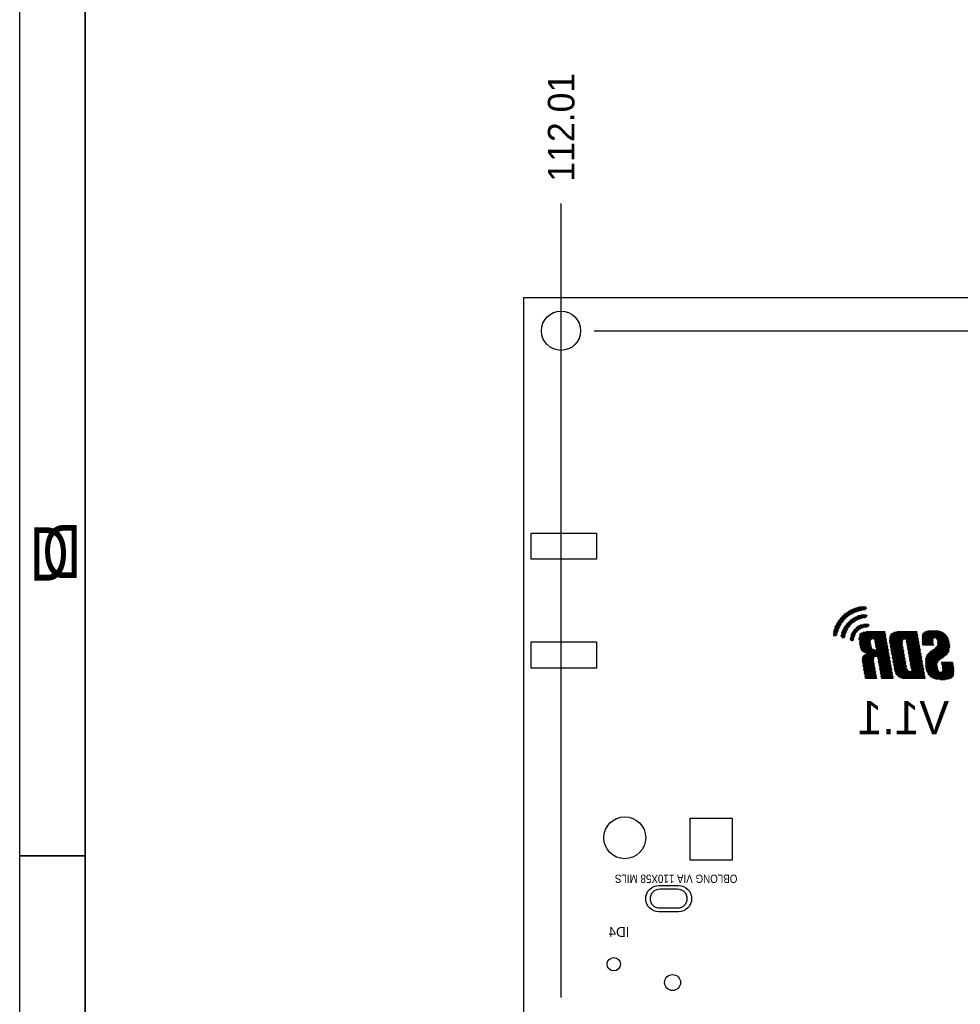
# Model space of a CAD drawing. Extents: x -38 to 372, y -82 to 205.
# Tile 15 of 34: x -38 to 33, y 5 to 80. Entities that reach past the tile are written whole.
import ezdxf

# ---------------------------------------------------------------- set-up
doc = ezdxf.new("R2010")
doc.units = 0
for name, color, linetype in [('BOARD_GEOMETRY_DIMENSION', 2, 'CONTINUOUS'), ('BOARD_GEOMETRY_OUTLINE', 3, 'CONTINUOUS'), ('BOARD_GEOMETRY_SILKSCREEN_B', 1, 'CONTINUOUS'), ('PACKAGE_GEOMETRY_SILKSCREEN_B', 4, 'CONTINUOUS'), ('PIN_B', 5, 'CONTINUOUS')]:
    doc.layers.add(name, color=color, linetype=linetype)

msp = doc.modelspace()

# ---------------------------------------------------------------- linework, layer by layer
at = {"layer": 'BOARD_GEOMETRY_DIMENSION'}
msp.add_lwpolyline([(-38.48354, -81.604612), (-38.48354, 205.395322), (371.516402, 205.395322), (371.516402, -81.604612)], close=True, dxfattribs=at)
for points in [[(-33.48355, 200.395332), (-33.48355, -76.604368)], [(2.845054, 5.08), (2.845054, 65.659)], [(5.37337, 55.96001), (120.4722, 55.96001)], [(-33.48355, 15.89532), (-38.48354, 15.89532)]]:
    msp.add_lwpolyline(points, dxfattribs=at)
msp.add_lwpolyline([(11.7094, 11.8872), (10.3886, 11.8872, -0.414214), (9.652, 12.6238, -0.414214), (10.3886, 13.3604), (11.7094, 13.3604, -0.414214), (12.446, 12.6238, -0.414214), (11.7094, 11.8872)], format="xyb", close=True, dxfattribs=at)
at = {"layer": 'BOARD_GEOMETRY_OUTLINE'}
msp.add_lwpolyline([(0, 0), (0, 58.49874), (99.9998, 58.49874), (99.9998, 0)], close=True, dxfattribs=at)
at = {"layer": 'BOARD_GEOMETRY_SILKSCREEN_B'}
msp.add_lwpolyline([(-38.48354, -81.604612), (-38.48354, 205.395322), (371.516402, 205.395322), (371.516402, -81.604612)], close=True, dxfattribs=at)
for points in [[(-33.48355, -76.604368), (-33.48355, 200.395332)], [(-38.48354, 15.89532), (-33.48355, 15.89532)]]:
    msp.add_lwpolyline(points, dxfattribs=at)
at = {"layer": 'PACKAGE_GEOMETRY_SILKSCREEN_B', "const_width": 0.0508}
for points in [[(25.6032, 34.544), (24.7396, 34.544)], [(25.8064, 34.5948), (24.7904, 34.5948)], [(26.0604, 34.6456), (24.892, 34.6456)], [(26.1112, 34.6964), (24.9936, 34.6964)], [(26.162, 34.7472), (25.0952, 34.7472)], [(25.2476, 34.798), (26.162, 34.798)], [(26.162, 34.8488), (25.4, 34.8488)], [(26.1112, 34.8996), (25.5524, 34.8996)], [(26.162, 34.798), (26.162, 34.7472)], [(23.9776, 33.8328), (23.9776, 33.782)], [(24.4348, 33.8328), (23.9776, 33.8328)], [(24.4856, 33.8836), (24.0284, 33.8836)], [(24.5364, 33.9344), (24.0792, 33.9344)], [(24.13, 34.036), (24.13, 33.9852)], [(24.638, 34.036), (24.13, 34.036)], [(24.13, 33.9852), (24.5872, 33.9852)], [(24.6888, 34.0868), (24.1808, 34.0868)], [(24.7396, 34.1376), (24.2316, 34.1376)], [(24.8412, 34.1884), (24.2824, 34.1884)], [(24.892, 34.2392), (24.3332, 34.2392)], [(24.9936, 34.29), (24.384, 34.29)], [(25.0952, 34.3408), (24.4348, 34.3408)], [(25.1968, 34.3916), (24.4856, 34.3916)], [(25.2984, 34.4424), (24.5872, 34.4424)], [(25.4508, 34.4932), (24.638, 34.4932)], [(25.4, 33.8328), (24.8412, 33.8328)], [(25.5016, 33.8836), (24.892, 33.8836)], [(25.654, 33.9344), (24.9428, 33.9344)], [(25.8064, 33.9852), (25.0444, 33.9852)], [(26.0604, 34.036), (25.0952, 34.036)], [(26.162, 34.0868), (25.1968, 34.0868)], [(25.2984, 34.1376), (26.162, 34.1376)], [(26.2128, 34.1884), (25.4, 34.1884)], [(25.5016, 34.2392), (26.2128, 34.2392)], [(26.162, 34.29), (25.7048, 34.29)], [(26.162, 34.1376), (26.162, 34.0868)], [(26.2128, 34.2392), (26.2128, 34.1884)], [(23.622, 33.0708), (23.622, 33.02)], [(24.0284, 33.0708), (23.622, 33.0708)], [(24.0792, 33.2232), (23.6728, 33.2232)], [(23.6728, 33.1724), (23.6728, 33.1216)], [(24.0284, 33.1724), (23.6728, 33.1724)], [(23.6728, 33.1216), (24.0284, 33.1216)], [(23.7236, 33.4264), (23.7236, 33.3756)], [(24.1808, 33.4264), (23.7236, 33.4264)], [(23.7236, 33.3756), (24.13, 33.3756)], [(23.7236, 33.3248), (23.7236, 33.274)], [(24.13, 33.3248), (23.7236, 33.3248)], [(23.7236, 33.274), (24.0792, 33.274)], [(23.7744, 33.4772), (24.1808, 33.4772)], [(23.8252, 33.5788), (24.2316, 33.5788)], [(24.2316, 33.528), (23.8252, 33.528)], [(23.876, 33.6804), (23.876, 33.6296)], [(24.3332, 33.6804), (23.876, 33.6804)], [(23.876, 33.6296), (24.2824, 33.6296)], [(24.384, 33.7312), (23.9268, 33.7312)], [(23.9776, 33.782), (24.384, 33.782)], [(24.0284, 33.1216), (24.0284, 33.0708)], [(24.0792, 33.274), (24.0792, 33.2232)], [(24.13, 33.3756), (24.13, 33.3248)], [(24.1808, 33.4772), (24.1808, 33.4264)], [(24.2316, 33.5788), (24.2316, 33.528)], [(24.2824, 33.0708), (24.2824, 33.02)], [(24.6888, 33.0708), (24.2824, 33.0708)], [(24.3332, 33.1724), (24.3332, 33.1216)], [(24.7396, 33.1724), (24.3332, 33.1724)], [(24.3332, 33.1216), (24.6888, 33.1216)], [(24.384, 33.782), (24.384, 33.7312)], [(24.384, 33.274), (24.384, 33.2232)], [(24.7904, 33.274), (24.384, 33.274)], [(24.384, 33.2232), (24.7396, 33.2232)], [(24.4348, 33.3756), (24.4348, 33.3248)], [(24.892, 33.3756), (24.4348, 33.3756)], [(24.4348, 33.3248), (24.8412, 33.3248)], [(24.4856, 33.4264), (24.892, 33.4264)], [(24.9428, 33.4772), (24.5364, 33.4772)], [(24.5872, 33.5788), (24.5872, 33.528)], [(25.0444, 33.5788), (24.5872, 33.5788)], [(24.5872, 33.528), (24.9936, 33.528)], [(25.0952, 33.6296), (24.638, 33.6296)], [(25.1968, 33.6804), (24.6888, 33.6804)], [(24.6888, 33.1216), (24.6888, 33.0708)], [(25.2476, 33.7312), (24.7396, 33.7312)], [(24.7396, 33.2232), (24.7396, 33.1724)], [(25.3492, 33.782), (24.7904, 33.782)], [(24.892, 33.4264), (24.892, 33.3756)], [(25.146, 33.1216), (25.146, 33.0708)], [(25.6032, 33.1216), (25.146, 33.1216)], [(25.146, 33.0708), (25.5524, 33.0708)], [(25.7048, 33.1724), (25.1968, 33.1724)], [(25.7556, 33.2232), (25.2476, 33.2232)], [(25.908, 33.274), (25.2984, 33.274)], [(26.2128, 33.3248), (25.3492, 33.3248)], [(26.3144, 33.3756), (25.4, 33.3756)], [(26.3652, 33.4264), (25.4508, 33.4264)], [(26.3652, 33.4772), (25.5524, 33.4772)], [(25.654, 33.528), (26.3652, 33.528)], [(26.3144, 33.5788), (25.908, 33.5788)], [(26.3652, 33.528), (26.3652, 33.4772)], [(31.6992, 33.0708), (30.7848, 33.0708)], [(23.5712, 32.8168), (23.9268, 32.8168)], [(23.622, 33.02), (23.9776, 33.02)], [(23.622, 32.9692), (23.622, 32.9184)], [(23.9776, 32.9692), (23.622, 32.9692)], [(23.622, 32.9184), (23.9776, 32.9184)], [(23.9268, 32.8676), (23.622, 32.8676)], [(23.9268, 32.766), (23.622, 32.766)], [(23.622, 32.7152), (23.622, 32.6644)], [(23.876, 32.7152), (23.622, 32.7152)], [(23.622, 32.6644), (23.876, 32.6644)], [(23.9268, 32.8168), (23.9268, 32.766)], [(23.9776, 33.02), (23.9776, 32.9692)], [(24.1808, 32.7152), (24.1808, 32.6644)], [(24.5364, 32.7152), (24.1808, 32.7152)], [(24.1808, 32.6644), (24.5364, 32.6644)], [(24.5364, 32.6136), (24.1808, 32.6136)], [(24.2316, 32.9692), (24.2316, 32.9184)], [(24.638, 32.9692), (24.2316, 32.9692)], [(24.2316, 32.9184), (24.638, 32.9184)], [(24.2316, 32.8676), (24.5872, 32.8676)], [(24.2316, 32.8168), (24.2316, 32.766)], [(24.5872, 32.8168), (24.2316, 32.8168)], [(24.2316, 32.766), (24.5364, 32.766)], [(24.2316, 32.5628), (24.4856, 32.5628)], [(24.2824, 33.02), (24.638, 33.02)], [(24.4856, 32.512), (24.2824, 32.512)], [(24.4856, 32.5628), (24.4856, 32.512)], [(24.5364, 32.766), (24.5364, 32.7152)], [(24.5364, 32.6644), (24.5364, 32.6136)], [(24.5872, 32.8676), (24.5872, 32.8168)], [(24.638, 33.02), (24.638, 32.9692)], [(25.2476, 32.5628), (24.892, 32.5628)], [(24.892, 32.512), (24.892, 32.4612)], [(25.1968, 32.512), (24.892, 32.512)], [(24.892, 32.4612), (25.1968, 32.4612)], [(24.892, 32.4104), (24.892, 32.3596)], [(25.1968, 32.4104), (24.892, 32.4104)], [(24.892, 32.3596), (25.1968, 32.3596)], [(24.9428, 32.766), (25.2984, 32.766)], [(24.9428, 32.7152), (24.9428, 32.6644)], [(25.2984, 32.7152), (24.9428, 32.7152)], [(24.9428, 32.6644), (25.2476, 32.6644)], [(25.2476, 32.6136), (24.9428, 32.6136)], [(25.146, 32.3088), (24.9428, 32.3088)], [(24.9936, 32.8676), (24.9936, 32.8168)], [(25.3492, 32.8676), (24.9936, 32.8676)], [(24.9936, 32.8168), (25.3492, 32.8168)], [(25.0444, 32.9692), (25.0444, 32.9184)], [(25.4508, 32.9692), (25.0444, 32.9692)], [(25.0444, 32.9184), (25.4, 32.9184)], [(25.5016, 33.02), (25.0952, 33.02)], [(25.1968, 32.4612), (25.1968, 32.4104)], [(25.2476, 32.6644), (25.2476, 32.6136)], [(25.2984, 32.766), (25.2984, 32.7152)], [(27.6352, 32.5628), (25.5524, 32.5628)], [(25.5524, 32.512), (25.5524, 32.4612)], [(27.686, 32.512), (25.5524, 32.512)], [(25.5524, 32.4612), (27.686, 32.4612)], [(25.5524, 32.4104), (25.5524, 32.3596)], [(26.6192, 32.4104), (25.5524, 32.4104)], [(25.5524, 32.3596), (26.5176, 32.3596)], [(27.6352, 32.766), (25.6032, 32.766)], [(25.6032, 32.7152), (25.6032, 32.6644)], [(27.6352, 32.7152), (25.6032, 32.7152)], [(25.6032, 32.6644), (27.6352, 32.6644)], [(27.6352, 32.6136), (25.6032, 32.6136)], [(25.6032, 32.3088), (26.4668, 32.3088)], [(25.654, 32.8676), (25.654, 32.8168)], [(27.5844, 32.8676), (25.654, 32.8676)], [(25.654, 32.8168), (27.6352, 32.8168)], [(27.5844, 32.9184), (25.7556, 32.9184)], [(25.8572, 32.9692), (27.5844, 32.9692)], [(27.5844, 33.02), (26.1112, 33.02)], [(26.4668, 32.3088), (26.4668, 32.258)], [(26.7208, 32.4104), (26.7208, 32.3596)], [(27.686, 32.4104), (26.7208, 32.4104)], [(26.7208, 32.3596), (27.686, 32.3596)], [(26.7716, 32.3088), (26.7716, 32.258)], [(27.686, 32.3088), (26.7716, 32.3088)], [(27.5844, 32.9692), (27.5844, 32.9184)], [(27.6352, 32.8168), (27.6352, 32.766)], [(27.6352, 32.6644), (27.6352, 32.6136)], [(27.686, 32.4612), (27.686, 32.4104)], [(27.686, 32.3596), (27.686, 32.3088)], [(30.0736, 32.6136), (27.8892, 32.6136)], [(27.8892, 32.5628), (27.8892, 32.512)], [(30.0736, 32.5628), (27.8892, 32.5628)], [(27.8892, 32.512), (30.1244, 32.512)], [(27.8892, 32.4612), (27.8892, 32.4104)], [(30.1244, 32.4612), (27.8892, 32.4612)], [(27.8892, 32.4104), (30.1244, 32.4104)], [(27.8892, 32.3596), (27.8892, 32.3088)], [(28.956, 32.3596), (27.8892, 32.3596)], [(27.8892, 32.3088), (28.9052, 32.3088)], [(27.94, 32.7152), (27.94, 32.6644)], [(30.0736, 32.7152), (27.94, 32.7152)], [(27.94, 32.6644), (30.0736, 32.6644)], [(27.9908, 32.8168), (27.9908, 32.766)], [(30.0736, 32.8168), (27.9908, 32.8168)], [(27.9908, 32.766), (30.0736, 32.766)], [(30.0228, 32.8676), (28.0416, 32.8676)], [(30.0228, 32.9184), (28.1432, 32.9184)], [(28.2448, 32.9692), (30.0228, 32.9692)], [(30.0228, 33.02), (28.448, 33.02)], [(28.9052, 32.3088), (28.9052, 32.258)], [(29.1592, 32.3596), (30.1244, 32.3596)], [(30.1244, 32.3088), (29.1592, 32.3088)], [(30.0228, 32.9692), (30.0228, 32.9184)], [(30.0736, 32.766), (30.0736, 32.7152)], [(30.0736, 32.6644), (30.0736, 32.6136)], [(30.1244, 32.512), (30.1244, 32.4612)], [(30.1244, 32.3596), (30.1244, 32.3088)], [(30.3784, 32.766), (30.3784, 32.7152)], [(32.2072, 32.766), (30.3784, 32.766)], [(30.3784, 32.7152), (32.258, 32.7152)], [(30.3784, 32.6644), (30.3784, 32.6136)], [(32.3088, 32.6644), (30.3784, 32.6644)], [(30.3784, 32.6136), (32.3088, 32.6136)], [(30.3784, 32.5628), (32.3596, 32.5628)], [(30.3784, 32.512), (30.3784, 32.4612)], [(32.3596, 32.512), (30.3784, 32.512)], [(30.3784, 32.4612), (31.2928, 32.4612)], [(30.3784, 32.4104), (30.3784, 32.3596)], [(31.242, 32.4104), (30.3784, 32.4104)], [(30.3784, 32.3596), (31.242, 32.3596)], [(31.242, 32.3088), (30.3784, 32.3088)], [(30.4292, 32.8676), (30.4292, 32.8168)], [(32.1056, 32.8676), (30.4292, 32.8676)], [(30.4292, 32.8168), (32.1564, 32.8168)], [(32.0548, 32.9184), (30.48, 32.9184)], [(31.9532, 32.9692), (30.5308, 32.9692)], [(31.8516, 33.02), (30.6324, 33.02)], [(31.242, 32.3596), (31.242, 32.3088)], [(31.4452, 32.4612), (32.4104, 32.4612)], [(31.496, 32.4104), (31.496, 32.3596)], [(32.4104, 32.4104), (31.496, 32.4104)], [(31.496, 32.3596), (32.4104, 32.3596)], [(31.5468, 32.3088), (31.5468, 32.258)], [(32.4612, 32.3088), (31.5468, 32.3088)], [(32.3596, 32.5628), (32.3596, 32.512)], [(32.4104, 32.4612), (32.4104, 32.4104)], [(25.0952, 32.258), (25.0444, 32.258)], [(25.6032, 32.258), (25.6032, 32.2072)], [(26.4668, 32.258), (25.6032, 32.258)], [(25.6032, 32.2072), (26.4668, 32.2072)], [(25.6032, 32.1564), (25.6032, 32.1056)], [(26.4668, 32.1564), (25.6032, 32.1564)], [(25.6032, 32.1056), (26.4668, 32.1056)], [(25.6032, 32.0548), (25.6032, 32.004)], [(26.4668, 32.0548), (25.6032, 32.0548)], [(25.6032, 32.004), (26.5176, 32.004)], [(26.5176, 31.9532), (25.6032, 31.9532)], [(25.654, 31.9024), (26.5176, 31.9024)], [(26.5176, 31.8516), (25.654, 31.8516)], [(25.654, 31.8008), (25.654, 31.75)], [(26.5684, 31.8008), (25.654, 31.8008)], [(25.654, 31.75), (26.5684, 31.75)], [(25.7048, 31.6992), (25.7048, 31.6484)], [(26.6192, 31.6992), (25.7048, 31.6992)], [(25.7048, 31.6484), (26.7716, 31.6484)], [(25.7556, 31.5976), (25.7556, 31.5468)], [(27.8384, 31.5976), (25.7556, 31.5976)], [(25.7556, 31.5468), (27.8384, 31.5468)], [(26.4668, 32.2072), (26.4668, 32.1564)], [(26.4668, 32.1056), (26.4668, 32.0548)], [(26.5176, 32.004), (26.5176, 31.9532)], [(26.5176, 31.9024), (26.5176, 31.8516)], [(26.7716, 32.258), (27.686, 32.258)], [(26.7716, 32.2072), (26.7716, 32.1564)], [(27.7368, 32.2072), (26.7716, 32.2072)], [(26.7716, 32.1564), (27.7368, 32.1564)], [(26.7716, 32.1056), (27.7368, 32.1056)], [(26.8224, 32.0548), (26.8224, 32.004)], [(27.7368, 32.0548), (26.8224, 32.0548)], [(26.8224, 32.004), (27.7368, 32.004)], [(26.8224, 31.9532), (26.8224, 31.9024)], [(27.7876, 31.9532), (26.8224, 31.9532)], [(26.8224, 31.9024), (27.7876, 31.9024)], [(26.8224, 31.8516), (26.8224, 31.8008)], [(27.7876, 31.8516), (26.8224, 31.8516)], [(26.8224, 31.8008), (27.7876, 31.8008)], [(26.8732, 31.75), (27.7876, 31.75)], [(26.8732, 31.6992), (26.8732, 31.6484)], [(27.7876, 31.6992), (26.8732, 31.6992)], [(26.8732, 31.6484), (27.8384, 31.6484)], [(27.7368, 32.1056), (27.7368, 32.0548)], [(27.7876, 31.9024), (27.7876, 31.8516)], [(27.7876, 31.75), (27.7876, 31.6992)], [(27.8384, 31.6484), (27.8384, 31.5976)], [(27.8892, 32.258), (27.8892, 32.2072)], [(28.9052, 32.258), (27.8892, 32.258)], [(27.8892, 32.2072), (28.9052, 32.2072)], [(27.8892, 32.1564), (27.8892, 32.1056)], [(28.9052, 32.1564), (27.8892, 32.1564)], [(27.8892, 32.1056), (28.9052, 32.1056)], [(27.94, 32.0548), (27.94, 32.004)], [(28.9052, 32.0548), (27.94, 32.0548)], [(27.94, 32.004), (28.9052, 32.004)], [(27.94, 31.9532), (28.9052, 31.9532)], [(27.94, 31.9024), (27.94, 31.8516)], [(28.9052, 31.9024), (27.94, 31.9024)], [(27.94, 31.8516), (28.956, 31.8516)], [(27.94, 31.8008), (28.956, 31.8008)], [(27.9908, 31.75), (27.9908, 31.6992)], [(28.956, 31.75), (27.9908, 31.75)], [(27.9908, 31.6992), (28.956, 31.6992)], [(27.9908, 31.6484), (27.9908, 31.5976)], [(28.956, 31.6484), (27.9908, 31.6484)], [(27.9908, 31.5976), (29.0068, 31.5976)], [(27.9908, 31.5468), (27.9908, 31.496)], [(29.0068, 31.5468), (27.9908, 31.5468)], [(28.9052, 32.2072), (28.9052, 32.1564)], [(28.9052, 32.1056), (28.9052, 32.0548)], [(28.9052, 31.9532), (28.9052, 31.9024)], [(28.956, 31.8008), (28.956, 31.75)], [(28.956, 31.6992), (28.956, 31.6484)], [(29.0068, 31.5976), (29.0068, 31.5468)], [(29.1592, 32.258), (29.1592, 32.2072)], [(30.1244, 32.258), (29.1592, 32.258)], [(29.1592, 32.2072), (30.1752, 32.2072)], [(30.1752, 32.1564), (29.1592, 32.1564)], [(29.21, 32.1056), (29.21, 32.0548)], [(30.1752, 32.1056), (29.21, 32.1056)], [(29.21, 32.0548), (30.1752, 32.0548)], [(30.1752, 32.004), (29.21, 32.004)], [(29.21, 31.9532), (29.21, 31.9024)], [(30.226, 31.9532), (29.21, 31.9532)], [(29.21, 31.9024), (30.226, 31.9024)], [(30.226, 31.8516), (29.2608, 31.8516)], [(29.2608, 31.8008), (29.2608, 31.75)], [(30.226, 31.8008), (29.2608, 31.8008)], [(29.2608, 31.75), (30.226, 31.75)], [(29.2608, 31.6992), (29.2608, 31.6484)], [(30.226, 31.6992), (29.2608, 31.6992)], [(29.2608, 31.6484), (30.2768, 31.6484)], [(30.2768, 31.5976), (29.2608, 31.5976)], [(29.3116, 31.5468), (29.3116, 31.496)], [(30.2768, 31.5468), (29.3116, 31.5468)], [(30.1752, 32.2072), (30.1752, 32.1564)], [(30.1752, 32.0548), (30.1752, 32.004)], [(30.226, 31.9024), (30.226, 31.8516)], [(30.226, 31.75), (30.226, 31.6992)], [(30.2768, 31.6484), (30.2768, 31.5976)], [(30.3784, 32.258), (30.3784, 32.2072)], [(31.242, 32.258), (30.3784, 32.258)], [(30.3784, 32.2072), (31.242, 32.2072)], [(30.3784, 32.1564), (30.3784, 32.1056)], [(31.242, 32.1564), (30.3784, 32.1564)], [(30.3784, 32.1056), (31.242, 32.1056)], [(30.3784, 32.0548), (30.3784, 32.004)], [(31.242, 32.0548), (30.3784, 32.0548)], [(30.3784, 32.004), (31.2928, 32.004)], [(31.2928, 31.9532), (30.4292, 31.9532)], [(31.0388, 31.5468), (32.4612, 31.5468)], [(32.4612, 31.5976), (31.1404, 31.5976)], [(31.1912, 31.6484), (32.4612, 31.6484)], [(31.242, 32.2072), (31.242, 32.1564)], [(31.242, 32.1056), (31.242, 32.0548)], [(31.2928, 32.004), (31.2928, 31.9532)], [(32.4612, 31.6992), (31.2928, 31.6992)], [(32.512, 31.75), (31.3436, 31.75)], [(31.3944, 31.8008), (32.512, 31.8008)], [(32.512, 31.8516), (31.4452, 31.8516)], [(31.496, 31.9024), (32.512, 31.9024)], [(31.5468, 32.258), (32.4612, 32.258)], [(31.5468, 32.2072), (31.5468, 32.1564)], [(32.4612, 32.2072), (31.5468, 32.2072)], [(31.5468, 32.1564), (32.4612, 32.1564)], [(31.5468, 32.1056), (31.5468, 32.0548)], [(32.4612, 32.1056), (31.5468, 32.1056)], [(31.5468, 32.0548), (32.512, 32.0548)], [(31.5468, 32.004), (31.5468, 31.9532)], [(32.512, 32.004), (31.5468, 32.004)], [(31.5468, 31.9532), (32.512, 31.9532)], [(32.4612, 32.258), (32.4612, 32.2072)], [(32.4612, 32.1564), (32.4612, 32.1056)], [(32.4612, 31.6484), (32.4612, 31.5976)], [(32.4612, 31.5468), (32.4612, 31.496)], [(32.512, 32.0548), (32.512, 32.004)], [(32.512, 31.9024), (32.512, 31.8516)], [(32.512, 31.8008), (32.512, 31.75)], [(25.8064, 31.496), (27.8384, 31.496)], [(25.8064, 31.0388), (25.8064, 30.988)], [(26.7716, 31.0388), (25.8064, 31.0388)], [(25.8064, 30.988), (26.7208, 30.988)], [(25.8064, 30.9372), (26.7208, 30.9372)], [(25.8064, 30.8864), (25.8064, 30.8356)], [(26.7208, 30.8864), (25.8064, 30.8864)], [(25.8064, 30.8356), (26.7208, 30.8356)], [(25.8064, 30.7848), (26.7208, 30.7848)], [(27.8384, 31.4452), (25.8572, 31.4452)], [(25.8572, 31.1404), (25.8572, 31.0896)], [(27.8892, 31.1404), (25.8572, 31.1404)], [(25.8572, 31.0896), (27.94, 31.0896)], [(25.908, 31.1912), (27.8892, 31.1912)], [(27.8384, 31.3944), (25.9588, 31.3944)], [(27.8892, 31.242), (25.9588, 31.242)], [(26.0604, 31.3436), (27.8892, 31.3436)], [(27.8892, 31.2928), (26.1112, 31.2928)], [(26.7208, 30.9372), (26.7208, 30.8864)], [(26.7208, 30.7848), (26.7208, 30.734)], [(26.9748, 31.0388), (27.94, 31.0388)], [(26.9748, 30.988), (26.9748, 30.9372)], [(27.94, 30.988), (26.9748, 30.988)], [(26.9748, 30.9372), (27.94, 30.9372)], [(27.0256, 30.8864), (27.0256, 30.8356)], [(27.94, 30.8864), (27.0256, 30.8864)], [(27.0256, 30.8356), (27.94, 30.8356)], [(27.0256, 30.7848), (27.9908, 30.7848)], [(27.8384, 31.496), (27.8384, 31.4452)], [(27.8892, 31.3436), (27.8892, 31.2928)], [(27.8892, 31.1912), (27.8892, 31.1404)], [(27.94, 31.0388), (27.94, 30.988)], [(27.94, 30.9372), (27.94, 30.8864)], [(27.9908, 31.496), (29.0068, 31.496)], [(27.9908, 30.7848), (27.9908, 30.734)], [(28.0416, 31.4452), (28.0416, 31.3944)], [(29.0068, 31.4452), (28.0416, 31.4452)], [(28.0416, 31.3944), (29.0068, 31.3944)], [(28.0416, 31.3436), (28.0416, 31.2928)], [(29.0068, 31.3436), (28.0416, 31.3436)], [(28.0416, 31.2928), (29.0576, 31.2928)], [(28.0416, 31.242), (29.0576, 31.242)], [(28.0924, 31.1912), (28.0924, 31.1404)], [(29.0576, 31.1912), (28.0924, 31.1912)], [(28.0924, 31.1404), (29.0576, 31.1404)], [(28.0924, 31.0896), (29.0576, 31.0896)], [(28.0924, 31.0388), (28.0924, 30.988)], [(29.0576, 31.0388), (28.0924, 31.0388)], [(28.0924, 30.988), (29.1084, 30.988)], [(29.1084, 30.9372), (28.0924, 30.9372)], [(28.1432, 30.8864), (29.1084, 30.8864)], [(29.1084, 30.8356), (28.1432, 30.8356)], [(28.1432, 30.7848), (28.1432, 30.734)], [(29.1084, 30.7848), (28.1432, 30.7848)], [(29.0068, 31.496), (29.0068, 31.4452)], [(29.0068, 31.3944), (29.0068, 31.3436)], [(29.0576, 31.242), (29.0576, 31.1912)], [(29.0576, 31.0896), (29.0576, 31.0388)], [(29.1084, 30.988), (29.1084, 30.9372)], [(29.1084, 30.8864), (29.1084, 30.8356)], [(29.3116, 31.496), (30.2768, 31.496)], [(30.2768, 31.4452), (29.3116, 31.4452)], [(29.3116, 31.3944), (29.3116, 31.3436)], [(30.2768, 31.3944), (29.3116, 31.3944)], [(29.3116, 31.3436), (30.3276, 31.3436)], [(30.3276, 31.2928), (29.3116, 31.2928)], [(29.3624, 31.242), (29.3624, 31.1912)], [(30.3276, 31.242), (29.3624, 31.242)], [(29.3624, 31.1912), (30.3276, 31.1912)], [(30.3276, 31.1404), (29.3624, 31.1404)], [(29.3624, 31.0896), (29.3624, 31.0388)], [(30.3784, 31.0896), (29.3624, 31.0896)], [(29.3624, 31.0388), (30.3784, 31.0388)], [(29.4132, 30.988), (29.4132, 30.9372)], [(30.3784, 30.988), (29.4132, 30.988)], [(29.4132, 30.9372), (30.3784, 30.9372)], [(29.4132, 30.8864), (29.4132, 30.8356)], [(30.3784, 30.8864), (29.4132, 30.8864)], [(29.4132, 30.8356), (30.3784, 30.8356)], [(29.4132, 30.7848), (29.4132, 30.734)], [(30.4292, 30.7848), (29.4132, 30.7848)], [(30.2768, 31.496), (30.2768, 31.4452)], [(30.3276, 31.3436), (30.3276, 31.2928)], [(30.3276, 31.1912), (30.3276, 31.1404)], [(30.3784, 31.0388), (30.3784, 30.988)], [(30.3784, 30.9372), (30.3784, 30.8864)], [(30.6324, 30.988), (30.6324, 30.9372)], [(32.004, 30.988), (30.6324, 30.988)], [(30.6324, 30.9372), (31.9024, 30.9372)], [(30.6324, 30.8864), (30.6324, 30.8356)], [(31.8516, 30.8864), (30.6324, 30.8864)], [(30.6324, 30.8356), (31.75, 30.8356)], [(31.6992, 30.7848), (30.6324, 30.7848)], [(32.1564, 31.1404), (30.6832, 31.1404)], [(30.6832, 31.0896), (30.6832, 31.0388)], [(32.1056, 31.0896), (30.6832, 31.0896)], [(30.6832, 31.0388), (32.0548, 31.0388)], [(30.734, 31.242), (30.734, 31.1912)], [(32.3088, 31.242), (30.734, 31.242)], [(30.734, 31.1912), (32.258, 31.1912)], [(30.7848, 31.2928), (32.3088, 31.2928)], [(32.3596, 31.3436), (30.8356, 31.3436)], [(32.4104, 31.3944), (30.8864, 31.3944)], [(30.9372, 31.4452), (32.4104, 31.4452)], [(32.4612, 31.496), (30.988, 31.496)], [(32.3088, 31.2928), (32.3088, 31.242)], [(32.4104, 31.4452), (32.4104, 31.3944)], [(25.8064, 30.734), (25.8064, 30.6832)], [(26.7208, 30.734), (25.8064, 30.734)], [(25.8064, 30.6832), (26.7208, 30.6832)], [(26.7208, 30.6324), (25.8064, 30.6324)], [(25.8572, 30.5816), (25.8572, 30.5308)], [(26.7716, 30.5816), (25.8572, 30.5816)], [(25.8572, 30.5308), (26.7716, 30.5308)], [(25.8572, 30.48), (26.7716, 30.48)], [(25.8572, 30.4292), (25.8572, 30.3784)], [(26.7716, 30.4292), (25.8572, 30.4292)], [(25.8572, 30.3784), (26.7716, 30.3784)], [(26.7716, 30.3276), (25.8572, 30.3276)], [(25.908, 30.2768), (25.908, 30.226)], [(26.8224, 30.2768), (25.908, 30.2768)], [(25.908, 30.226), (26.8224, 30.226)], [(25.908, 30.1752), (25.908, 30.1244)], [(26.8224, 30.1752), (25.908, 30.1752)], [(25.908, 30.1244), (26.8224, 30.1244)], [(25.908, 30.0736), (25.908, 30.0228)], [(26.8224, 30.0736), (25.908, 30.0736)], [(26.7208, 30.6832), (26.7208, 30.6324)], [(26.7716, 30.48), (26.7716, 30.4292)], [(26.7716, 30.3784), (26.7716, 30.3276)], [(26.8224, 30.226), (26.8224, 30.1752)], [(26.8224, 30.1244), (26.8224, 30.0736)], [(27.0256, 30.734), (27.0256, 30.6832)], [(27.9908, 30.734), (27.0256, 30.734)], [(27.0256, 30.6832), (27.9908, 30.6832)], [(27.0256, 30.6324), (27.9908, 30.6324)], [(27.0764, 30.5816), (27.0764, 30.5308)], [(27.9908, 30.5816), (27.0764, 30.5816)], [(27.0764, 30.5308), (27.9908, 30.5308)], [(27.0764, 30.48), (28.0416, 30.48)], [(27.0764, 30.4292), (27.0764, 30.3784)], [(28.0416, 30.4292), (27.0764, 30.4292)], [(27.0764, 30.3784), (28.0416, 30.3784)], [(27.1272, 30.3276), (28.0416, 30.3276)], [(27.1272, 30.2768), (27.1272, 30.226)], [(28.0416, 30.2768), (27.1272, 30.2768)], [(27.1272, 30.226), (28.0924, 30.226)], [(27.1272, 30.1752), (28.0924, 30.1752)], [(27.1272, 30.1244), (27.1272, 30.0736)], [(28.0924, 30.1244), (27.1272, 30.1244)], [(27.1272, 30.0736), (28.0924, 30.0736)], [(27.9908, 30.6324), (27.9908, 30.5816)], [(28.0416, 30.48), (28.0416, 30.4292)], [(28.0416, 30.3276), (28.0416, 30.2768)], [(28.0924, 30.1752), (28.0924, 30.1244)], [(28.0924, 30.0736), (28.0924, 30.0228)], [(28.1432, 30.734), (29.1592, 30.734)], [(28.1432, 30.6832), (28.1432, 30.6324)], [(29.1592, 30.6832), (28.1432, 30.6832)], [(28.1432, 30.6324), (29.1592, 30.6324)], [(28.194, 30.5816), (29.1592, 30.5816)], [(29.1592, 30.5308), (28.194, 30.5308)], [(28.194, 30.48), (28.194, 30.4292)], [(29.1592, 30.48), (28.194, 30.48)], [(28.194, 30.4292), (29.21, 30.4292)], [(29.21, 30.3784), (28.194, 30.3784)], [(28.2448, 30.3276), (29.21, 30.3276)], [(28.2448, 30.2768), (28.2448, 30.226)], [(29.21, 30.2768), (28.2448, 30.2768)], [(28.2448, 30.226), (29.21, 30.226)], [(28.2448, 30.1752), (29.2608, 30.1752)], [(28.2448, 30.1244), (28.2448, 30.0736)], [(29.2608, 30.1244), (28.2448, 30.1244)], [(28.2448, 30.0736), (29.3116, 30.0736)], [(29.1592, 30.734), (29.1592, 30.6832)], [(29.1592, 30.5816), (29.1592, 30.5308)], [(29.21, 30.4292), (29.21, 30.3784)], [(29.21, 30.3276), (29.21, 30.2768)], [(29.2608, 30.1752), (29.2608, 30.1244)], [(29.4132, 30.734), (30.4292, 30.734)], [(30.4292, 30.6832), (29.464, 30.6832)], [(29.464, 30.6324), (29.464, 30.5816)], [(30.4292, 30.6324), (29.464, 30.6324)], [(29.464, 30.5816), (30.4292, 30.5816)], [(30.4292, 30.5308), (29.464, 30.5308)], [(29.464, 30.48), (29.464, 30.4292)], [(30.48, 30.48), (29.464, 30.48)], [(29.464, 30.4292), (30.48, 30.4292)], [(29.5148, 30.3784), (29.5148, 30.3276)], [(30.48, 30.3784), (29.5148, 30.3784)], [(29.5148, 30.3276), (30.48, 30.3276)], [(29.5148, 30.2768), (29.5148, 30.226)], [(30.48, 30.2768), (29.5148, 30.2768)], [(29.5148, 30.226), (30.5308, 30.226)], [(30.5308, 30.1752), (29.5148, 30.1752)], [(29.5656, 30.1244), (30.5308, 30.1244)], [(29.5656, 30.0736), (29.5656, 30.0228)], [(30.5308, 30.0736), (29.5656, 30.0736)], [(30.4292, 30.734), (30.4292, 30.6832)], [(30.4292, 30.5816), (30.4292, 30.5308)], [(30.48, 30.4292), (30.48, 30.3784)], [(30.48, 30.3276), (30.48, 30.2768)], [(30.5308, 30.226), (30.5308, 30.1752)], [(30.5308, 30.1244), (30.5308, 30.0736)], [(30.6324, 30.734), (30.6324, 30.6832)], [(31.6484, 30.734), (30.6324, 30.734)], [(30.6324, 30.6832), (31.5976, 30.6832)], [(31.5976, 30.6324), (30.6324, 30.6324)], [(30.6324, 30.5816), (30.6324, 30.5308)], [(31.5468, 30.5816), (30.6324, 30.5816)], [(30.6324, 30.5308), (31.5468, 30.5308)], [(30.6324, 30.48), (31.5468, 30.48)], [(30.6324, 30.4292), (30.6324, 30.3784)], [(31.5468, 30.4292), (30.6324, 30.4292)], [(30.6324, 30.3784), (31.5468, 30.3784)], [(31.5468, 30.3276), (30.6324, 30.3276)], [(30.6324, 30.2768), (30.6324, 30.226)], [(31.5976, 30.2768), (30.6324, 30.2768)], [(30.6324, 30.226), (31.5976, 30.226)], [(30.6832, 30.1752), (31.5976, 30.1752)], [(30.6832, 30.1244), (30.6832, 30.0736)], [(31.5976, 30.1244), (30.6832, 30.1244)], [(30.6832, 30.0736), (31.6484, 30.0736)], [(31.5468, 30.48), (31.5468, 30.4292)], [(31.5468, 30.3784), (31.5468, 30.3276)], [(31.5976, 30.6832), (31.5976, 30.6324)], [(31.5976, 30.1752), (31.5976, 30.1244)], [(31.6484, 30.0736), (31.6484, 30.0228)], [(32.7152, 30.6832), (31.8008, 30.6832)], [(31.8516, 30.6324), (32.766, 30.6324)], [(31.8516, 30.5816), (31.8516, 30.5308)], [(32.766, 30.5816), (31.8516, 30.5816)], [(31.8516, 30.5308), (32.766, 30.5308)], [(31.8516, 30.48), (32.766, 30.48)], [(31.9024, 30.4292), (31.9024, 30.3784)], [(32.766, 30.4292), (31.9024, 30.4292)], [(31.9024, 30.3784), (32.8168, 30.3784)], [(31.9024, 30.3276), (32.8168, 30.3276)], [(31.9024, 30.2768), (31.9024, 30.226)], [(32.8168, 30.2768), (31.9024, 30.2768)], [(31.9024, 30.226), (32.8168, 30.226)], [(31.9024, 30.1752), (32.8168, 30.1752)], [(31.9024, 30.0736), (32.8168, 30.0736)], [(32.8168, 30.1244), (31.9532, 30.1244)], [(32.766, 30.6324), (32.766, 30.5816)], [(32.766, 30.48), (32.766, 30.4292)], [(32.8168, 30.3276), (32.8168, 30.2768)], [(32.8168, 30.1752), (32.8168, 30.1244)], [(32.8168, 30.0736), (32.8168, 30.0228)], [(25.908, 30.0228), (26.8224, 30.0228)], [(25.9588, 29.972), (26.8732, 29.972)], [(25.9588, 29.9212), (25.9588, 29.8704)], [(26.8732, 29.9212), (25.9588, 29.9212)], [(25.9588, 29.8704), (26.8732, 29.8704)], [(25.9588, 29.8196), (25.9588, 29.7688)], [(26.8732, 29.8196), (25.9588, 29.8196)], [(25.9588, 29.7688), (26.8732, 29.7688)], [(26.0096, 29.718), (26.0096, 29.6672)], [(26.924, 29.718), (26.0096, 29.718)], [(26.0096, 29.6672), (26.924, 29.6672)], [(26.0096, 29.6164), (26.924, 29.6164)], [(26.0096, 29.5656), (26.0096, 29.5148)], [(26.924, 29.5656), (26.0096, 29.5656)], [(26.0096, 29.5148), (26.924, 29.5148)], [(26.924, 29.464), (26.0096, 29.464)], [(26.9748, 29.4132), (26.0604, 29.4132)], [(26.8732, 29.972), (26.8732, 29.9212)], [(26.8732, 29.8704), (26.8732, 29.8196)], [(26.924, 29.6164), (26.924, 29.5656)], [(26.924, 29.5148), (26.924, 29.464)], [(27.178, 30.0228), (27.178, 29.972)], [(28.0924, 30.0228), (27.178, 30.0228)], [(27.178, 29.972), (28.0924, 29.972)], [(27.178, 29.9212), (28.1432, 29.9212)], [(27.178, 29.8704), (27.178, 29.8196)], [(28.1432, 29.8704), (27.178, 29.8704)], [(27.178, 29.8196), (28.1432, 29.8196)], [(27.178, 29.7688), (28.1432, 29.7688)], [(27.2288, 29.718), (27.2288, 29.6672)], [(28.1432, 29.718), (27.2288, 29.718)], [(27.2288, 29.6672), (28.1432, 29.6672)], [(27.2288, 29.6164), (28.194, 29.6164)], [(27.2288, 29.5656), (27.2288, 29.5148)], [(28.194, 29.5656), (27.2288, 29.5656)], [(27.2288, 29.5148), (28.194, 29.5148)], [(27.2796, 29.464), (27.2796, 29.4132)], [(28.194, 29.464), (27.2796, 29.464)], [(27.2796, 29.4132), (28.194, 29.4132)], [(28.1432, 29.9212), (28.1432, 29.8704)], [(28.1432, 29.7688), (28.1432, 29.718)], [(28.194, 29.6164), (28.194, 29.5656)], [(28.194, 29.5148), (28.194, 29.464)], [(28.2956, 30.0228), (29.4132, 30.0228)], [(28.2956, 29.972), (28.2956, 30.0228)], [(30.5308, 29.972), (28.2956, 29.972)], [(30.5816, 29.9212), (28.2956, 29.9212)], [(28.3464, 29.8704), (30.5816, 29.8704)], [(28.3464, 29.8196), (28.3464, 29.7688)], [(30.5816, 29.8196), (28.3464, 29.8196)], [(28.3464, 29.7688), (30.5816, 29.7688)], [(28.3972, 29.718), (30.5816, 29.718)], [(30.5816, 29.6672), (28.448, 29.6672)], [(30.6324, 29.6164), (28.4988, 29.6164)], [(28.5496, 29.5656), (30.6324, 29.5656)], [(30.6324, 29.5148), (28.6004, 29.5148)], [(28.702, 29.464), (30.6324, 29.464)], [(30.6324, 29.4132), (28.8544, 29.4132)], [(29.5656, 30.0228), (30.5308, 30.0228)], [(30.5308, 30.0228), (30.5308, 29.972)], [(30.5816, 29.8704), (30.5816, 29.8196)], [(30.5816, 29.718), (30.5816, 29.6672)], [(30.6324, 29.5656), (30.6324, 29.5148)], [(30.6324, 29.464), (30.6324, 29.4132)], [(31.6484, 30.0228), (30.6832, 30.0228)], [(30.734, 29.972), (31.6992, 29.972)], [(30.734, 29.9212), (30.734, 29.972)], [(32.8168, 29.9212), (30.734, 29.9212)], [(30.7848, 29.8704), (32.8168, 29.8704)], [(32.8168, 29.8196), (30.7848, 29.8196)], [(30.8356, 29.7688), (30.8356, 29.718)], [(32.8168, 29.7688), (30.8356, 29.7688)], [(30.8356, 29.718), (32.8168, 29.718)], [(32.8168, 29.6672), (30.8864, 29.6672)], [(30.9372, 29.6164), (32.766, 29.6164)], [(32.766, 29.5656), (30.988, 29.5656)], [(32.7152, 29.5148), (31.0388, 29.5148)], [(32.6644, 29.464), (31.1404, 29.464)], [(32.5628, 29.4132), (31.242, 29.4132)], [(32.4104, 29.3624), (31.3944, 29.3624)], [(32.1564, 29.3116), (31.75, 29.3116)], [(31.9024, 30.0228), (31.9024, 29.972)], [(32.8168, 30.0228), (31.9024, 30.0228)], [(31.9024, 29.972), (32.8168, 29.972)], [(32.766, 29.6164), (32.766, 29.5656)], [(32.8168, 29.972), (32.8168, 29.9212)], [(32.8168, 29.8704), (32.8168, 29.8196)], [(32.8168, 29.718), (32.8168, 29.6672)]]:
    msp.add_lwpolyline(points, dxfattribs=at)
at = {"layer": 'PIN_B'}
for points in [[(0.5461, 38.5191), (0.5461, 40.5257), (5.5499, 40.5257), (5.5499, 38.5191)], [(0.5461, 30.219142), (0.5461, 32.225742), (5.5499, 32.225742), (5.5499, 30.219142)], [(15.9004, 18.7706), (15.9004, 15.5702), (12.7, 15.5702), (12.7, 18.7706)]]:
    msp.add_lwpolyline(points, close=True, dxfattribs=at)
msp.add_lwpolyline([(10.2997, 13.6271), (11.7983, 13.6271, -1), (11.7983, 11.6205), (10.2997, 11.6205, -1)], format="xyb", close=True, dxfattribs=at)
for centre, radius in [((2.83337, 55.96001), 1.4986), ((7.6962, 17.272), 1.6002), ((6.858, 7.62), 0.508), ((11.344656, 6.223), 0.6096)]:
    msp.add_circle(centre, radius, dxfattribs=at)

# ---------------------------------------------------------------- texts
at = {"layer": 'BOARD_GEOMETRY_DIMENSION'}
msp.add_text('112.01', height=2.032, rotation=90, dxfattribs=at).set_placement((3.861054, 67.3354))
at = {"layer": 'BOARD_GEOMETRY_DIMENSION', "width": 0.75}
msp.add_text('D', height=4.064, dxfattribs=at).set_placement((-37.69741, 36.895532))
at = {"layer": 'BOARD_GEOMETRY_DIMENSION', "width": 0.88}
msp.add_text('OBLONG VIA 110X58 MILS', height=0.635, rotation=180, dxfattribs=at).set_placement((16.293084, 14.457172))
at = {"layer": 'BOARD_GEOMETRY_SILKSCREEN_B', "text_generation_flag": 2, "width": 0.75}
msp.add_text('D', height=4.064, dxfattribs=at).set_placement((-33.799018, 37.08273))
at = {"layer": 'BOARD_GEOMETRY_SILKSCREEN_B', "text_generation_flag": 2}
msp.add_text('ID4', height=0.762, dxfattribs=at).set_placement((8.0518, 9.7028))
at = {"layer": 'PACKAGE_GEOMETRY_SILKSCREEN_B', "text_generation_flag": 2}
msp.add_text('V1.1', height=2.54, dxfattribs=at).set_placement((32.4485, 25.163018))

doc.saveas('drawing.dxf')
